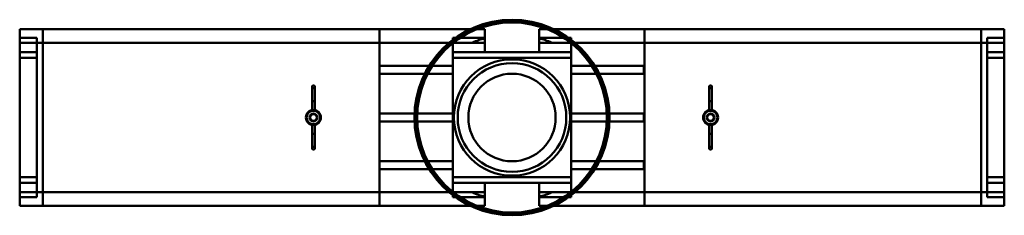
# Model space of a CAD drawing. Header units: millimetres. Extents: x -363 to 363, y -72 to 72.
import ezdxf

# ---------------------------------------------------------------- set-up
doc = ezdxf.new("R2010")
doc.units = ezdxf.units.MM
doc.layers.add('1', color=7, linetype='CONTINUOUS', true_color=0xffffff)

msp = doc.modelspace()

# ---------------------------------------------------------------- linework, layer by layer
at = {"layer": '1', "color": 30, "linetype": 'Continuous', "lineweight": 50}
for p, q in [((-362.5, 65), (-362.5, 58.54)), ((-345.5, 65), (-362.5, 65)), ((-362.5, 55), (-362.5, 65)), ((-362.5, 58.54), (-362.5, 65)), ((-362.5, 65), (-345.5, 65)), ((-362.5, 65), (-362.5, 55)), ((-362.5, 58.54), (-350, 58.54)), ((-362.5, 48), (-362.5, 58.54)), ((-362.5, 58.54), (-362.5, 48)), ((-350, 58.54), (-362.5, 58.54)), ((-350, 48), (-350, 58.54)), ((-350, 58.54), (-350, 48)), ((-350, 55), (-350, 58.54)), ((-350, 58.54), (-350, 55)), ((-345.5, 65), (-345.5, 55)), ((-345.5, 65), (-345.5, 55)), ((-97.5, 65), (-345.5, 65)), ((-345.5, 65), (-97.5, 65)), ((-97.5, 65), (-20, 65)), ((-20, 65), (-97.5, 65)), ((-97.5, 65), (-97.5, 55)), ((-97.5, 65), (-97.5, 55)), ((-43.5, 48), (-43.5, 58.54)), ((-43.5, 58.54), (-43.5, 55)), ((-20, 58.54), (-43.5, 58.54)), ((-43.5, 55), (-43.5, 58.54)), ((-43.5, 58.54), (-43.5, 48)), ((-43.5, 58.54), (-20, 58.54)), ((-20, 65), (-20, 58.24)), ((-20, 55), (-20, 65)), ((-20, 65), (-20, 58.54)), ((-20, 58.54), (-20, 65)), ((-20, 48), (-20, 58.54)), ((-20, 58.54), (-20, 48)), ((20, 65), (20, 55)), ((20, 65), (20, 58.54)), ((97.5, 65), (20, 65)), ((20, 58.54), (20, 65)), ((20, 58.24), (20, 65)), ((20, 65), (97.5, 65)), ((20, 58.54), (20, 48)), ((20, 58.54), (43.5, 58.54)), ((43.5, 58.54), (20, 58.54)), ((20, 48), (20, 58.54)), ((43.5, 58.54), (43.5, 55)), ((43.5, 55), (43.5, 58.54)), ((43.5, 58.54), (43.5, 48)), ((43.5, 48), (43.5, 58.54)), ((97.5, 55), (97.5, 65)), ((97.5, 65), (345.5, 65)), ((97.5, 55), (97.5, 65)), ((345.5, 65), (97.5, 65)), ((362.5, 65), (345.5, 65)), ((345.5, 55), (345.5, 65)), ((345.5, 65), (362.5, 65)), ((345.5, 55), (345.5, 65)), ((350, 58.54), (350, 55)), ((362.5, 58.54), (350, 58.54)), ((350, 58.54), (362.5, 58.54)), ((350, 48), (350, 58.54)), ((350, 58.54), (350, 48)), ((350, 55), (350, 58.54)), ((362.5, 65), (362.5, 55)), ((362.5, 65), (362.5, 58.54)), ((362.5, 58.54), (362.5, 65)), ((362.5, 55), (362.5, 65)), ((362.5, 58.54), (362.5, 48)), ((362.5, 48), (362.5, 58.54)), ((-362.5, 55), (-350, 55)), ((-362.5, 55), (-362.5, 43.96)), ((-350, 55), (-362.5, 55)), ((-362.5, 55), (-345.5, 55)), ((-362.5, 43.96), (-362.5, 55)), ((-345.5, 55), (-362.5, 55)), ((-350, 43.96), (-350, 55)), ((-350, 55), (-345.5, 55)), ((-350, 55), (-350, 43.96)), ((-345.5, 55), (-350, 55)), ((-97.5, 55), (-345.5, 55)), ((-345.5, -55), (-345.5, 55)), ((-97.5, 55), (-345.5, 55)), ((-345.5, 55), (-345.5, -55)), ((-43.5, 55), (-97.5, 55)), ((-97.5, 55), (-29.01, 55)), ((-20, 55), (-97.5, 55)), ((-97.5, -55), (-97.5, 55)), ((-97.5, 55), (-97.5, -55)), ((-97.5, 55), (-43.5, 55)), ((-43.5, 55), (-20, 55)), ((-43.5, 55), (-43.5, 43.96)), ((-20, 55), (-43.5, 55)), ((-43.5, 43.96), (-43.5, 55)), ((-20, 48), (-20, 55)), ((-20, 55), (-20, 48)), ((20, 48), (20, 55)), ((43.5, 55), (20, 55)), ((20, 55), (43.5, 55)), ((97.5, 55), (20, 55)), ((20, 55), (20, 48)), ((29.01, 55), (97.5, 55)), ((43.5, 43.96), (43.5, 55)), ((43.5, 55), (43.5, 43.96)), ((97.5, 55), (43.5, 55)), ((43.5, 55), (97.5, 55)), ((97.5, -55), (97.5, 55)), ((345.5, 55), (97.5, 55)), ((345.5, 55), (97.5, 55)), ((97.5, 55), (97.5, -55)), ((345.5, -55), (345.5, 55)), ((345.5, 55), (362.5, 55)), ((362.5, 55), (345.5, 55)), ((350, 55), (345.5, 55)), ((345.5, 55), (350, 55)), ((345.5, 55), (345.5, -55)), ((362.5, 55), (350, 55)), ((350, 43.96), (350, 55)), ((350, 55), (362.5, 55)), ((350, 55), (350, 43.96)), ((362.5, 43.96), (362.5, 55)), ((362.5, 55), (362.5, 43.96)), ((-350, 48), (-362.5, 48)), ((-350, 48), (-362.5, 48)), ((-362.5, -43.96), (-362.5, 43.96)), ((-350, 43.96), (-362.5, 43.96)), ((-362.5, 43.96), (-362.5, -43.96)), ((-350, 43.96), (-362.5, 43.96)), ((-350, -43.96), (-350, 43.96)), ((-350, 43.96), (-350, -43.96)), ((-20, 48), (-43.5, 48)), ((-20, 48), (-43.5, 48)), ((-43.5, -43.96), (-43.5, 43.96)), ((-43.5, 43.96), (-43.5, -43.96)), ((43.5, 43.96), (-43.5, 43.96)), ((43.5, 43.96), (-43.5, 43.96)), ((-20, 48), (20, 48)), ((20, 48), (-20, 48)), ((43.5, 48), (20, 48)), ((43.5, 48), (20, 48)), ((43.5, 43.96), (43.5, -43.96)), ((43.5, -43.96), (43.5, 43.96)), ((362.5, 48), (350, 48)), ((362.5, 48), (350, 48)), ((362.5, 43.96), (350, 43.96)), ((362.5, 43.96), (350, 43.96)), ((350, 43.96), (350, -43.96)), ((350, -43.96), (350, 43.96)), ((362.5, 43.96), (362.5, -43.96)), ((362.5, -43.96), (362.5, 43.96)), ((-97.5, 32), (-97.5, 38)), ((-43.5, 38), (-97.5, 38)), ((-43.5, 38), (-43.5, 32)), ((43.5, 38), (43.5, 32)), ((97, 38), (43.5, 38)), ((97, 38), (97, 32)), ((-97.5, 32), (-43.5, 32)), ((43.5, 32), (97, 32)), ((-147.2, 22.5), (-147.2, 12)), ((-145.2, 12), (-145.2, 22.5)), ((145.2, 22.5), (145.2, 12)), ((147.2, 12), (147.2, 22.5)), ((-147.2, 12), (-145.2, 12)), ((-147.2, 12), (-147.2, 5.41)), ((-145.2, 5.41), (-145.2, 12)), ((147.2, 12), (145.2, 12)), ((145.2, 12), (145.2, 5.41)), ((147.2, 5.41), (147.2, 12)), ((-97.5, -3), (-97.5, 3)), ((-43.5, 3), (-97.5, 3)), ((-43.5, 3), (-43.5, -3)), ((43.5, 3), (43.5, -3)), ((97, 3), (43.5, 3)), ((97, 3), (97, -3)), ((-147.2, -5.41), (-147.2, -12)), ((-145.2, -12), (-145.2, -5.41)), ((-97.5, -3), (-43.5, -3)), ((43.5, -3), (97, -3)), ((145.2, -5.41), (145.2, -12)), ((147.2, -12), (147.2, -5.41)), ((-147.2, -12), (-145.2, -12)), ((-147.2, -12), (-147.2, -22.5)), ((-145.2, -22.5), (-145.2, -12)), ((147.2, -12), (145.2, -12)), ((145.2, -12), (145.2, -22.5)), ((147.2, -22.5), (147.2, -12)), ((-97.5, -38), (-97.5, -32)), ((-43.5, -32), (-97.5, -32)), ((-43.5, -32), (-43.5, -38)), ((43.5, -32), (43.5, -38)), ((97, -32), (43.5, -32)), ((97, -32), (97, -38)), ((-97.5, -38), (-43.5, -38)), ((43.5, -38), (97, -38)), ((-362.5, -43.96), (-350, -43.96)), ((-362.5, -43.96), (-362.5, -55)), ((-362.5, -55), (-362.5, -43.96)), ((-350, -43.96), (-362.5, -43.96)), ((-350, -48), (-362.5, -48)), ((-362.5, -48), (-362.5, -58.54)), ((-362.5, -58.54), (-362.5, -48)), ((-362.5, -48), (-350, -48)), ((-350, -43.96), (-350, -55)), ((-350, -55), (-350, -43.96)), ((-350, -48), (-350, -58.54)), ((-350, -58.54), (-350, -48)), ((-43.5, -55), (-43.5, -43.96)), ((-43.5, -43.96), (-43.5, -55)), ((43.5, -43.96), (-43.5, -43.96)), ((43.5, -43.96), (-43.5, -43.96)), ((-20, -48), (-43.5, -48)), ((-43.5, -58.54), (-43.5, -48)), ((-43.5, -48), (-43.5, -58.54)), ((-20, -48), (-43.5, -48)), ((-20, -48), (-20, -58.54)), ((20, -48), (-20, -48)), ((-20, -48), (-20, -55)), ((-20, -58.54), (-20, -48)), ((-20, -55), (-20, -48)), ((-20, -48), (20, -48)), ((20, -48), (20, -58.54)), ((20, -58.54), (20, -48)), ((20, -48), (20, -55)), ((43.5, -48), (20, -48)), ((20, -55), (20, -48)), ((43.5, -48), (20, -48)), ((43.5, -43.96), (43.5, -55)), ((43.5, -55), (43.5, -43.96)), ((43.5, -48), (43.5, -58.54)), ((43.5, -58.54), (43.5, -48)), ((350, -43.96), (362.5, -43.96)), ((350, -43.96), (350, -55)), ((350, -55), (350, -43.96)), ((362.5, -43.96), (350, -43.96)), ((362.5, -48), (350, -48)), ((350, -48), (362.5, -48)), ((350, -58.54), (350, -48)), ((350, -48), (350, -58.54)), ((362.5, -43.96), (362.5, -55)), ((362.5, -55), (362.5, -43.96)), ((362.5, -48), (362.5, -58.54)), ((362.5, -58.54), (362.5, -48)), ((-362.5, -55), (-350, -55)), ((-362.5, -65), (-362.5, -55)), ((-350, -55), (-362.5, -55)), ((-345.5, -55), (-362.5, -55)), ((-362.5, -55), (-345.5, -55)), ((-362.5, -55), (-362.5, -65)), ((-350, -55), (-345.5, -55)), ((-350, -55), (-350, -58.54)), ((-350, -58.54), (-350, -55)), ((-345.5, -55), (-350, -55)), ((-97.5, -55), (-345.5, -55)), ((-97.5, -55), (-345.5, -55)), ((-345.5, -65), (-345.5, -55)), ((-345.5, -55), (-345.5, -65)), ((-97.5, -65), (-97.5, -55)), ((-97.5, -55), (-43.5, -55)), ((-29.01, -55), (-97.5, -55)), ((-97.5, -55), (-20, -55)), ((-43.5, -55), (-97.5, -55)), ((-97.5, -55), (-97.5, -65)), ((-43.5, -55), (-43.5, -58.54)), ((-43.5, -55), (-20, -55)), ((-20, -55), (-43.5, -55)), ((-43.5, -58.54), (-43.5, -55)), ((-20, -65), (-20, -55)), ((20, -55), (43.5, -55)), ((20, -55), (20, -65)), ((43.5, -55), (20, -55)), ((20, -55), (97.5, -55)), ((97.5, -55), (29.01, -55)), ((97.5, -55), (43.5, -55)), ((43.5, -55), (97.5, -55)), ((43.5, -58.54), (43.5, -55)), ((43.5, -55), (43.5, -58.54)), ((97.5, -55), (97.5, -65)), ((97.5, -65), (97.5, -55)), ((345.5, -55), (97.5, -55)), ((345.5, -55), (97.5, -55)), ((350, -55), (345.5, -55)), ((345.5, -55), (362.5, -55)), ((345.5, -55), (350, -55)), ((345.5, -65), (345.5, -55)), ((362.5, -55), (345.5, -55)), ((345.5, -55), (345.5, -65)), ((350, -58.54), (350, -55)), ((350, -55), (350, -58.54)), ((362.5, -55), (350, -55)), ((350, -55), (362.5, -55)), ((362.5, -65), (362.5, -55)), ((362.5, -55), (362.5, -65)), ((-362.5, -58.54), (-362.5, -65)), ((-362.5, -65), (-362.5, -58.54)), ((-362.5, -58.54), (-350, -58.54)), ((-350, -58.54), (-362.5, -58.54)), ((-345.5, -65), (-362.5, -65)), ((-362.5, -65), (-345.5, -65)), ((-345.5, -65), (-97.5, -65)), ((-97.5, -65), (-345.5, -65)), ((-20, -65), (-97.5, -65)), ((-97.5, -65), (-20, -65)), ((-43.5, -58.54), (-20, -58.54)), ((-20, -58.54), (-43.5, -58.54)), ((-20, -58.24), (-20, -65)), ((-20, -58.54), (-20, -65)), ((-20, -65), (-20, -58.54)), ((20, -65), (20, -58.24)), ((20, -58.54), (43.5, -58.54)), ((20, -65), (20, -58.54)), ((20, -58.54), (20, -65)), ((43.5, -58.54), (20, -58.54)), ((20, -65), (97.5, -65)), ((97.5, -65), (20, -65)), ((345.5, -65), (97.5, -65)), ((97.5, -65), (345.5, -65)), ((362.5, -65), (345.5, -65)), ((345.5, -65), (362.5, -65)), ((362.5, -58.54), (350, -58.54)), ((350, -58.54), (362.5, -58.54)), ((362.5, -65), (362.5, -58.54)), ((362.5, -58.54), (362.5, -65))]:
    msp.add_line(p, q, dxfattribs=at)
for centre, radius in [((0, 0), 71.88), ((0, 0), 71.63), ((0, 0), 69.88), ((0, 0), 42.74), ((0, 0), 40), ((-146.2, 0), 5.5), ((-146.2, 0), 5), ((-146.2, 0), 2.4), ((146.2, 0), 5.5), ((146.2, 0), 5), ((146.2, 0), 2.4), ((-146.2, -22.5), 1), ((146.2, -22.5), 1)]:
    msp.add_circle(centre, radius, dxfattribs=at)
at = {"layer": '1', "color": 30, "linetype": 'Continuous', "lineweight": 50, "extrusion": (0, 0, -1)}
for centre, radius in [((0, 0), 71.55), ((0, 0), 71.29), ((0, 0), 40), ((0, 0), 32.15), ((146.2, 22.5), 1), ((-146.2, 22.5), 1), ((146.2, 0), 5.5), ((146.2, 0), 5), ((146.2, 0), 2.9), ((146.2, 0), 2.9), ((-146.2, 0), 5.5), ((-146.2, 0), 5), ((-146.2, 0), 2.9), ((-146.2, 0), 2.9)]:
    msp.add_circle(centre, radius, dxfattribs=at)
at = {"layer": '1', "color": 30, "linetype": 'Continuous', "lineweight": 50}
for points in [[(-29.01, 55), (-26.18, 56.49), (-23.1, 57.48), (-20, 58.24)], [(-20, 58.24), (-20, 57.16), (-20, 56.08), (-20, 55)], [(20, 58.24), (20, 57.16), (20, 56.08), (20, 55)], [(29.01, 55), (26.18, 56.49), (23.1, 57.48), (20, 58.24)], [(-29.01, 55), (-26.06, 55), (-23.07, 55), (-20, 55)], [(29.01, 55), (26.06, 55), (23.07, 55), (20, 55)], [(-20, -58.24), (-23.09, -57.49), (-26.16, -56.5), (-29.01, -55)], [(-20, -55), (-23.06, -55), (-26.05, -55), (-29.01, -55)], [(-20, -55), (-20, -56.08), (-20, -57.16), (-20, -58.24)], [(20, -55), (23.06, -55), (26.05, -55), (29.01, -55)], [(20, -55), (20, -56.08), (20, -57.16), (20, -58.24)], [(20, -58.24), (23.09, -57.49), (26.16, -56.5), (29.01, -55)]]:
    msp.add_open_spline(points, degree=3, dxfattribs=at)
for points, knots in [([(-145.2, 22.5), (-145.2, 22.39), (-145.22, 22.27), (-145.29, 22.06), (-145.35, 21.96), (-145.49, 21.79), (-145.58, 21.71), (-145.77, 21.59), (-145.87, 21.55), (-146.09, 21.5), (-146.2, 21.49), (-146.43, 21.52), (-146.54, 21.55), (-146.74, 21.65), (-146.83, 21.72), (-146.99, 21.88), (-147.06, 21.97), (-147.15, 22.17), (-147.18, 22.28), (-147.21, 22.51), (-147.2, 22.62), (-147.15, 22.84), (-147.1, 22.95), (-146.98, 23.13), (-146.9, 23.22), (-146.73, 23.36), (-146.63, 23.41), (-146.41, 23.48), (-146.3, 23.5), (-146.08, 23.5), (-145.96, 23.48), (-145.75, 23.4), (-145.65, 23.34), (-145.48, 23.2), (-145.4, 23.12), (-145.29, 22.93), (-145.25, 22.82), (-145.21, 22.64), (-145.2, 22.57), (-145.2, 22.5)], [0, 0, 0, 0, 0.053733, 0.053733, 0.107466, 0.107466, 0.161188, 0.161188, 0.214889, 0.214889, 0.268569, 0.268569, 0.322241, 0.322241, 0.375916, 0.375916, 0.429607, 0.429607, 0.483321, 0.483321, 0.537053, 0.537053, 0.590794, 0.590794, 0.644525, 0.644525, 0.698236, 0.698236, 0.751922, 0.751922, 0.805591, 0.805591, 0.85926, 0.85926, 0.912945, 0.912945, 0.966655, 0.966655, 1, 1, 1, 1]), ([(145.2, 22.5), (145.2, 22.61), (145.22, 22.73), (145.29, 22.94), (145.35, 23.04), (145.49, 23.21), (145.58, 23.29), (145.77, 23.41), (145.87, 23.45), (146.09, 23.5), (146.21, 23.51), (146.43, 23.48), (146.54, 23.45), (146.74, 23.35), (146.83, 23.28), (146.99, 23.12), (147.06, 23.03), (147.15, 22.83), (147.18, 22.72), (147.21, 22.49), (147.2, 22.38), (147.15, 22.16), (147.1, 22.05), (146.98, 21.87), (146.9, 21.78), (146.73, 21.64), (146.63, 21.59), (146.41, 21.52), (146.3, 21.5), (146.08, 21.5), (145.96, 21.52), (145.75, 21.6), (145.65, 21.66), (145.48, 21.8), (145.4, 21.88), (145.29, 22.07), (145.25, 22.18), (145.21, 22.36), (145.2, 22.43), (145.2, 22.5)], [0, 0, 0, 0, 0.053735, 0.053735, 0.107472, 0.107472, 0.161198, 0.161198, 0.214901, 0.214901, 0.26858, 0.26858, 0.322247, 0.322247, 0.375919, 0.375919, 0.429612, 0.429612, 0.483329, 0.483329, 0.537065, 0.537065, 0.590805, 0.590805, 0.644533, 0.644533, 0.69824, 0.69824, 0.751926, 0.751926, 0.805599, 0.805599, 0.859271, 0.859271, 0.912957, 0.912957, 0.966663, 0.966663, 1, 1, 1, 1]), ([(-146.2, 5.5), (-146.28, 5.5), (-146.36, 5.5), (-146.55, 5.49), (-146.66, 5.48), (-146.85, 5.46), (-146.93, 5.45), (-147.06, 5.43), (-147.12, 5.42), (-147.18, 5.41), (-147.2, 5.41), (-147.2, 5.41), (-147.18, 5.41), (-147.1, 5.43), (-147.04, 5.44), (-146.9, 5.46), (-146.81, 5.47), (-146.62, 5.48), (-146.52, 5.49), (-146.3, 5.5), (-146.19, 5.5), (-145.97, 5.5), (-145.86, 5.49), (-145.66, 5.47), (-145.56, 5.46), (-145.41, 5.44), (-145.34, 5.43), (-145.25, 5.42), (-145.22, 5.41), (-145.19, 5.41), (-145.2, 5.41), (-145.25, 5.42), (-145.3, 5.43), (-145.42, 5.44), (-145.49, 5.46), (-145.67, 5.47), (-145.77, 5.48), (-145.98, 5.5), (-146.09, 5.5), (-146.2, 5.5)], [0, 0, 0, 0, 0.038906, 0.038906, 0.092933, 0.092933, 0.146514, 0.146514, 0.199332, 0.199332, 0.252247, 0.252247, 0.305983, 0.305983, 0.359971, 0.359971, 0.413277, 0.413277, 0.466029, 0.466029, 0.519185, 0.519185, 0.573106, 0.573106, 0.626959, 0.626959, 0.680006, 0.680006, 0.732755, 0.732755, 0.786184, 0.786184, 0.84021, 0.84021, 0.893824, 0.893824, 0.946894, 0.946894, 1, 1, 1, 1]), ([(146.2, 5.5), (146.09, 5.5), (145.98, 5.5), (145.77, 5.48), (145.67, 5.47), (145.49, 5.46), (145.42, 5.44), (145.3, 5.43), (145.25, 5.42), (145.2, 5.41), (145.19, 5.41), (145.22, 5.41), (145.25, 5.42), (145.34, 5.43), (145.41, 5.44), (145.56, 5.46), (145.66, 5.47), (145.86, 5.49), (145.97, 5.5), (146.19, 5.5), (146.3, 5.5), (146.52, 5.49), (146.62, 5.48), (146.81, 5.47), (146.9, 5.46), (147.04, 5.44), (147.1, 5.43), (147.18, 5.41), (147.2, 5.41), (147.2, 5.41), (147.18, 5.41), (147.12, 5.42), (147.06, 5.43), (146.93, 5.45), (146.85, 5.46), (146.66, 5.48), (146.55, 5.49), (146.36, 5.5), (146.28, 5.5), (146.2, 5.5)], [0, 0, 0, 0, 0.053106, 0.053106, 0.106176, 0.106176, 0.15979, 0.15979, 0.213816, 0.213816, 0.267245, 0.267245, 0.319994, 0.319994, 0.373041, 0.373041, 0.426894, 0.426894, 0.480815, 0.480815, 0.533971, 0.533971, 0.586723, 0.586723, 0.640029, 0.640029, 0.694017, 0.694017, 0.747753, 0.747753, 0.800668, 0.800668, 0.853486, 0.853486, 0.907067, 0.907067, 0.961094, 0.961094, 1, 1, 1, 1]), ([(-146.2, -5.5), (-146.12, -5.5), (-146.04, -5.5), (-145.85, -5.49), (-145.74, -5.48), (-145.55, -5.46), (-145.47, -5.45), (-145.34, -5.43), (-145.28, -5.42), (-145.22, -5.41), (-145.2, -5.41), (-145.2, -5.41), (-145.22, -5.41), (-145.3, -5.43), (-145.36, -5.44), (-145.5, -5.46), (-145.59, -5.47), (-145.78, -5.48), (-145.88, -5.49), (-146.1, -5.5), (-146.21, -5.5), (-146.43, -5.5), (-146.54, -5.49), (-146.74, -5.47), (-146.84, -5.46), (-146.99, -5.44), (-147.06, -5.43), (-147.15, -5.42), (-147.18, -5.41), (-147.21, -5.41), (-147.2, -5.41), (-147.15, -5.42), (-147.1, -5.43), (-146.98, -5.44), (-146.91, -5.46), (-146.73, -5.47), (-146.63, -5.48), (-146.42, -5.5), (-146.31, -5.5), (-146.2, -5.5)], [0, 0, 0, 0, 0.038906, 0.038906, 0.092933, 0.092933, 0.146514, 0.146514, 0.199332, 0.199332, 0.252247, 0.252247, 0.305983, 0.305983, 0.359971, 0.359971, 0.413277, 0.413277, 0.466029, 0.466029, 0.519185, 0.519185, 0.573106, 0.573106, 0.626959, 0.626959, 0.680006, 0.680006, 0.732755, 0.732755, 0.786184, 0.786184, 0.84021, 0.84021, 0.893824, 0.893824, 0.946894, 0.946894, 1, 1, 1, 1]), ([(146.2, -5.5), (146.31, -5.5), (146.42, -5.5), (146.63, -5.48), (146.73, -5.47), (146.91, -5.46), (146.98, -5.44), (147.1, -5.43), (147.15, -5.42), (147.2, -5.41), (147.21, -5.41), (147.18, -5.41), (147.15, -5.42), (147.06, -5.43), (146.99, -5.44), (146.84, -5.46), (146.74, -5.47), (146.54, -5.49), (146.43, -5.5), (146.21, -5.5), (146.1, -5.5), (145.88, -5.49), (145.78, -5.48), (145.59, -5.47), (145.5, -5.46), (145.36, -5.44), (145.3, -5.43), (145.22, -5.41), (145.2, -5.41), (145.2, -5.41), (145.22, -5.41), (145.28, -5.42), (145.34, -5.43), (145.47, -5.45), (145.55, -5.46), (145.74, -5.48), (145.85, -5.49), (146.04, -5.5), (146.12, -5.5), (146.2, -5.5)], [0, 0, 0, 0, 0.053106, 0.053106, 0.106176, 0.106176, 0.15979, 0.15979, 0.213816, 0.213816, 0.267245, 0.267245, 0.319994, 0.319994, 0.373041, 0.373041, 0.426894, 0.426894, 0.480815, 0.480815, 0.533971, 0.533971, 0.586723, 0.586723, 0.640029, 0.640029, 0.694017, 0.694017, 0.747753, 0.747753, 0.800668, 0.800668, 0.853486, 0.853486, 0.907067, 0.907067, 0.961094, 0.961094, 1, 1, 1, 1]), ([(-145.2, -22.5), (-145.2, -22.39), (-145.22, -22.27), (-145.29, -22.06), (-145.35, -21.96), (-145.49, -21.79), (-145.58, -21.71), (-145.77, -21.59), (-145.87, -21.55), (-146.09, -21.5), (-146.2, -21.49), (-146.43, -21.52), (-146.54, -21.55), (-146.74, -21.65), (-146.83, -21.72), (-146.99, -21.88), (-147.06, -21.97), (-147.15, -22.17), (-147.18, -22.28), (-147.21, -22.51), (-147.2, -22.62), (-147.15, -22.84), (-147.1, -22.95), (-146.98, -23.13), (-146.9, -23.22), (-146.73, -23.36), (-146.63, -23.41), (-146.41, -23.48), (-146.3, -23.5), (-146.08, -23.5), (-145.96, -23.48), (-145.75, -23.4), (-145.65, -23.34), (-145.48, -23.2), (-145.4, -23.12), (-145.29, -22.93), (-145.25, -22.82), (-145.21, -22.64), (-145.2, -22.57), (-145.2, -22.5)], [0, 0, 0, 0, 0.053733, 0.053733, 0.107466, 0.107466, 0.161188, 0.161188, 0.214889, 0.214889, 0.268569, 0.268569, 0.322241, 0.322241, 0.375916, 0.375916, 0.429607, 0.429607, 0.483321, 0.483321, 0.537053, 0.537053, 0.590794, 0.590794, 0.644525, 0.644525, 0.698236, 0.698236, 0.751922, 0.751922, 0.805591, 0.805591, 0.85926, 0.85926, 0.912945, 0.912945, 0.966655, 0.966655, 1, 1, 1, 1]), ([(145.2, -22.5), (145.2, -22.61), (145.22, -22.73), (145.29, -22.94), (145.35, -23.04), (145.49, -23.21), (145.58, -23.29), (145.77, -23.41), (145.87, -23.45), (146.09, -23.5), (146.21, -23.51), (146.43, -23.48), (146.54, -23.45), (146.74, -23.35), (146.83, -23.28), (146.99, -23.12), (147.06, -23.03), (147.15, -22.83), (147.18, -22.72), (147.21, -22.49), (147.2, -22.38), (147.15, -22.16), (147.1, -22.05), (146.98, -21.87), (146.9, -21.78), (146.73, -21.64), (146.63, -21.59), (146.41, -21.52), (146.3, -21.5), (146.08, -21.5), (145.96, -21.52), (145.75, -21.6), (145.65, -21.66), (145.48, -21.8), (145.4, -21.88), (145.29, -22.07), (145.25, -22.18), (145.21, -22.36), (145.2, -22.43), (145.2, -22.5)], [0, 0, 0, 0, 0.053735, 0.053735, 0.107472, 0.107472, 0.161198, 0.161198, 0.214901, 0.214901, 0.26858, 0.26858, 0.322247, 0.322247, 0.375919, 0.375919, 0.429612, 0.429612, 0.483329, 0.483329, 0.537065, 0.537065, 0.590805, 0.590805, 0.644533, 0.644533, 0.69824, 0.69824, 0.751926, 0.751926, 0.805599, 0.805599, 0.859271, 0.859271, 0.912957, 0.912957, 0.966663, 0.966663, 1, 1, 1, 1])]:
    msp.add_open_spline(points, degree=3, knots=knots, dxfattribs=at)

doc.saveas('drawing.dxf')
